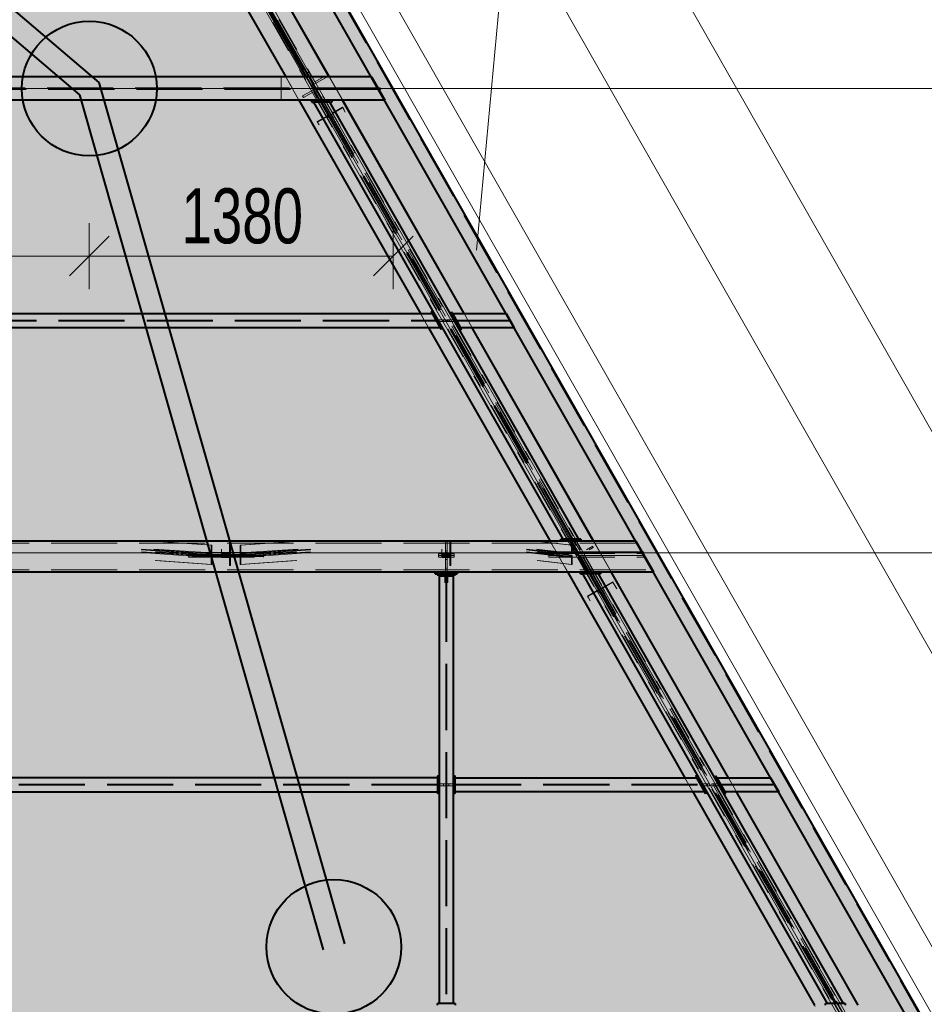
# Model space of a CAD drawing. Header units: metres. Extents: x 212 to 317, y 37 to 97.
# Tile 48 of 52: x 289.5 to 293.61, y 72.48 to 76.95. Entities that reach past the tile are written whole.
import ezdxf

# ---------------------------------------------------------------- set-up
doc = ezdxf.new("R2010")
doc.units = ezdxf.units.M
doc.linetypes.add('__RA_15', pattern=[1.7, 1, -0.3, 0.1, -0.3])
doc.linetypes.add('__RA_2', pattern=[0.4, 0.3, -0.1])
for name, color, linetype, lineweight in [('OSY', 204, '__RA_15', 13), ('Standard', 7, 'Continuous', 40), ('VYZTUZ', 11, 'Continuous', 50)]:
    doc.layers.add(name, color=color, linetype=linetype, lineweight=lineweight)
doc.styles.add('ARIAL', font='ARIAL.TTF')

msp = doc.modelspace()

# ---------------------------------------------------------------- hatches: boundary and pattern name
at = {"layer": 'Standard', "linetype": 'Continuous', "lineweight": 13}
msp.add_hatch(color=7, dxfattribs=at).paths.add_polyline_path([(225.682, 76.6344), (291.2005, 76.6344), (288.7749, 80.8948), (228.1076, 80.8948)])
msp.add_hatch(color=204, dxfattribs=at).paths.add_polyline_path([(291.2005, 76.6344), (294.8432, 70.2363), (288.4412, 70.2363), (288.4412, 76.6344)], flags=16)

# ---------------------------------------------------------------- linework, layer by layer
at = {"layer": 'OSY', "color": 204, "linetype": 'Continuous', "lineweight": 13}
for p, q in [((217.3535, 76.6344), (298.4515, 76.6344)), ((217.3535, 74.5267), (298.4515, 74.5267))]:
    msp.add_line(p, q, dxfattribs=at)
at = {"layer": 'Standard', "color": 204, "linetype": 'Continuous', "lineweight": 13}
for p, q in [((295.0136, 70.3333), (282.7406, 91.8895)), ((282.6102, 91.8153), (294.8832, 70.2591)), ((291.8997, 79.3452), (291.5776, 75.9012))]:
    msp.add_line(p, q, dxfattribs=at)
at = {"layer": 'Standard', "color": 7, "linetype": 'Continuous', "lineweight": 13}
msp.add_line((294.8432, 70.2363), (282.5703, 91.7925), dxfattribs=at)
at = {"layer": 'Standard', "color": 136, "linetype": '__RA_2', "lineweight": 18}
for p, q in [((294.8363, 70.2363), (282.5749, 91.7722)), ((294.4857, 70.2018), (288.6742, 80.4092)), ((288.6768, 80.4107), (294.4857, 70.2078)), ((288.6959, 80.4216), (294.511, 70.2077)), ((288.702, 80.425), (294.5225, 70.2017)), ((294.5225, 70.2077), (288.7045, 80.4265)), ((288.6134, 80.3746), (294.4051, 70.2021)), ((290.9623, 76.4165), (290.7891, 76.7207)), ((294.4794, 70.2391), (290.7891, 76.7207)), ((290.797, 76.7251), (290.7966, 76.7249)), ((290.797, 76.7251), (290.8003, 76.727)), ((290.9701, 76.421), (290.797, 76.7251)), ((290.9701, 76.421), (290.797, 76.7251)), ((290.7996, 76.7266), (290.9727, 76.4224)), ((290.8187, 76.7101), (290.8117, 76.7061)), ((290.8117, 76.7061), (290.8117, 76.707)), ((290.8117, 76.707), (290.8117, 76.7061)), ((290.8117, 76.7061), (290.8415, 76.6542)), ((290.8117, 76.7061), (290.8415, 76.6542)), ((290.8187, 76.7101), (290.8187, 76.711)), ((290.8445, 76.6651), (290.8187, 76.7101)), ((290.8896, 76.6908), (290.8445, 76.6651)), ((290.8896, 76.6908), (290.8896, 76.6915)), ((290.8936, 76.6839), (290.8896, 76.6908)), ((290.6912, 76.6387), (290.6912, 76.6874)), ((290.7122, 76.6874), (290.7726, 76.5814)), ((290.8042, 76.6874), (290.8645, 76.5814)), ((290.8047, 76.6874), (290.865, 76.5814)), ((290.8047, 76.6874), (290.8696, 76.5734)), ((290.8084, 76.6834), (290.8154, 76.6874)), ((290.8292, 76.6474), (290.8084, 76.6834)), ((290.8154, 76.6874), (290.8361, 76.6514)), ((290.8829, 76.5734), (290.818, 76.6874)), ((290.8361, 76.6514), (290.8292, 76.6474)), ((290.8292, 76.6474), (290.8342, 76.6387)), ((290.8411, 76.6427), (290.8361, 76.6514)), ((290.8415, 76.6542), (290.8936, 76.6839)), ((290.8415, 76.6542), (290.8415, 76.6547)), ((290.8415, 76.6542), (290.8415, 76.6547)), ((290.8445, 76.6651), (290.8445, 76.6656)), ((290.8936, 76.6846), (290.8936, 76.6839)), ((290.9703, 76.5814), (290.9099, 76.6874)), ((290.9708, 76.5814), (290.9104, 76.6874)), ((291.102, 76.6874), (291.1013, 76.6874)), ((291.162, 76.5814), (291.1016, 76.6874)), ((291.1297, 76.6387), (291.102, 76.6874)), ((291.1297, 76.6387), (282.4472, 76.6387)), ((291.1346, 76.6301), (282.4472, 76.6301)), ((290.6912, 76.6301), (290.6912, 76.6387)), ((290.6912, 76.5814), (290.6912, 76.6301)), ((290.841, 76.631), (290.7889, 76.6013)), ((290.7889, 76.6014), (290.7889, 76.6013)), ((290.7889, 76.6013), (290.7929, 76.5944)), ((290.7929, 76.5944), (290.838, 76.6201)), ((290.8342, 76.6387), (290.8411, 76.6427)), ((290.838, 76.6201), (290.838, 76.6203)), ((290.838, 76.6201), (290.8552, 76.5903)), ((290.841, 76.631), (290.841, 76.6313)), ((290.8644, 76.5903), (290.841, 76.631)), ((290.8644, 76.5903), (290.841, 76.631)), ((290.841, 76.631), (290.841, 76.631)), ((290.8483, 76.6301), (290.8414, 76.6261)), ((290.8414, 76.6261), (290.8464, 76.6174)), ((290.8464, 76.6174), (290.8533, 76.6214)), ((290.8671, 76.5814), (290.8464, 76.6174)), ((290.8533, 76.6214), (290.8483, 76.6301)), ((290.8533, 76.6214), (290.8741, 76.5854)), ((290.9378, 76.6387), (290.9427, 76.6301)), ((291.1388, 76.6387), (291.1297, 76.6387)), ((291.1346, 76.6301), (291.1437, 76.6301)), ((291.1623, 76.5814), (291.1346, 76.6301)), ((291.1437, 76.6301), (291.1388, 76.6387)), ((290.7929, 76.5944), (290.7929, 76.5945)), ((290.8645, 76.5814), (294.3917, 70.3863)), ((290.865, 76.5814), (290.8696, 76.5734)), ((290.8741, 76.5854), (290.8671, 76.5814)), ((290.8696, 76.5734), (290.9597, 76.415)), ((290.8696, 76.5734), (290.9597, 76.415)), ((292.0041, 74.5876), (290.8734, 76.5734)), ((292.0091, 74.5876), (290.8784, 76.5734)), ((294.4054, 70.3863), (290.8829, 76.5734)), ((291.1617, 76.5814), (291.1623, 76.5814)), ((290.9021, 76.5113), (290.8552, 76.4846)), ((290.8566, 76.4818), (290.9087, 76.5115)), ((290.9007, 76.5143), (290.9021, 76.5113)), ((290.9065, 76.504), (290.9021, 76.5113)), ((290.9087, 76.5115), (290.9058, 76.5174)), ((290.9176, 76.4967), (290.9087, 76.5115)), ((290.9161, 76.5236), (290.9191, 76.5174)), ((290.9191, 76.5174), (290.9712, 76.5471)), ((290.9191, 76.5174), (290.9285, 76.502)), ((290.923, 76.5232), (290.9213, 76.5267)), ((290.9699, 76.5499), (290.923, 76.5232)), ((290.923, 76.5232), (290.9282, 76.5145)), ((290.9712, 76.5471), (290.9699, 76.5499)), ((290.9699, 76.5499), (290.977, 76.538)), ((290.9827, 76.5281), (290.9712, 76.5471)), ((290.8552, 76.4846), (290.8566, 76.4818)), ((290.8577, 76.4805), (290.8552, 76.4846)), ((290.8566, 76.4818), (290.8634, 76.4706)), ((290.9701, 76.421), (290.9597, 76.415)), ((290.9735, 76.4229), (290.9701, 76.421)), ((291.4244, 75.5454), (291.3799, 75.6236)), ((291.3799, 75.6236), (291.3799, 75.6236)), ((288.4812, 75.5828), (291.394, 75.5828)), ((288.4812, 75.5783), (291.3965, 75.5783)), ((291.3242, 75.6125), (291.3606, 75.5485)), ((291.4067, 75.5845), (291.4264, 75.5845)), ((291.4067, 75.5766), (291.4067, 75.5845)), ((291.4264, 75.5766), (291.4067, 75.5766)), ((291.4092, 75.5845), (291.4291, 75.5845)), ((291.4092, 75.5766), (291.4092, 75.5845)), ((291.4291, 75.5766), (291.4092, 75.5766)), ((291.4264, 75.5845), (291.4264, 75.5766)), ((291.4391, 75.5845), (291.4291, 75.5845)), ((291.4291, 75.5845), (291.4291, 75.5766)), ((291.4291, 75.5766), (291.4391, 75.5766)), ((291.4364, 75.5766), (291.4364, 75.5845)), ((291.4391, 75.5766), (291.4391, 75.5845)), ((291.4534, 75.5845), (291.4434, 75.5845)), ((291.4434, 75.5845), (291.4434, 75.5766)), ((291.4434, 75.5766), (291.4534, 75.5766)), ((291.4461, 75.5845), (291.4461, 75.5766)), ((291.4534, 75.5766), (291.4534, 75.5845)), ((291.4534, 75.5845), (291.4732, 75.5845)), ((291.4732, 75.5766), (291.4534, 75.5766)), ((291.4561, 75.5766), (291.4561, 75.5845)), ((291.4561, 75.5845), (291.4758, 75.5845)), ((291.4758, 75.5766), (291.4561, 75.5766)), ((291.4732, 75.5845), (291.4732, 75.5766)), ((291.4758, 75.5845), (291.4758, 75.5766)), ((291.486, 75.5828), (291.7302, 75.5828)), ((291.4885, 75.5783), (291.7327, 75.5783)), ((291.5583, 75.5485), (291.5219, 75.6125)), ((291.5588, 75.5485), (291.5224, 75.6125)), ((291.7133, 75.6125), (291.7133, 75.6125)), ((291.4244, 75.5454), (291.4244, 75.5454)), ((291.5055, 75.5485), (291.5055, 75.5485)), ((291.7497, 75.5485), (291.7497, 75.5485)), ((292.0094, 74.5957), (291.9989, 74.5898)), ((291.9989, 74.5898), (292.1968, 74.2422)), ((291.9989, 74.5898), (292.1968, 74.2422)), ((292.1994, 74.2436), (292.0015, 74.5912)), ((292.2072, 74.2481), (292.0093, 74.5957)), ((292.0094, 74.5957), (292.0127, 74.5976)), ((292.2073, 74.2481), (292.0094, 74.5957)), ((292.0119, 74.5972), (292.2098, 74.2496)), ((282.4472, 74.5706), (292.3068, 74.5706)), ((290.0566, 74.5433), (290.3517, 74.5232)), ((290.1104, 74.5795), (290.3742, 74.5614)), ((290.1142, 74.5433), (290.3742, 74.5256)), ((290.1168, 74.5795), (290.3767, 74.5617)), ((290.3767, 74.5617), (290.3742, 74.5614)), ((290.3742, 74.5614), (290.3742, 74.5256)), ((290.3767, 74.5218), (290.3767, 74.5617)), ((290.4212, 74.5433), (290.4212, 74.521)), ((290.4573, 74.5795), (290.4573, 74.5569)), ((290.4573, 74.5569), (290.4573, 74.521)), ((290.4612, 74.5569), (290.4573, 74.5569)), ((290.4612, 74.5795), (290.4612, 74.5569)), ((290.4612, 74.517), (290.4612, 74.5569)), ((290.5058, 74.5617), (290.7657, 74.5795)), ((290.5058, 74.5617), (290.5058, 74.5218)), ((290.5083, 74.5614), (290.5058, 74.5617)), ((290.5083, 74.5614), (290.7721, 74.5795)), ((290.5083, 74.5256), (290.5083, 74.5614)), ((290.5083, 74.5256), (290.7683, 74.5433)), ((290.5308, 74.5232), (290.8259, 74.5433)), ((291.4212, 74.5433), (291.4212, 74.521)), ((291.4372, 74.5796), (291.4372, 74.5706)), ((291.4372, 74.5706), (291.4453, 74.5706)), ((291.4372, 74.524), (291.4372, 74.5706)), ((291.4453, 74.5706), (291.4453, 74.5796)), ((291.4453, 74.5706), (291.4453, 74.524)), ((291.4573, 74.5795), (291.4573, 74.5569)), ((291.4573, 74.5569), (291.4573, 74.521)), ((291.4612, 74.5569), (291.4573, 74.5569)), ((291.4612, 74.5795), (291.4612, 74.5569)), ((291.4612, 74.517), (291.4612, 74.5569)), ((291.8047, 74.5433), (291.9802, 74.5233)), ((291.8474, 74.5795), (292.009, 74.561)), ((291.8497, 74.5433), (292.009, 74.5252)), ((291.8524, 74.5795), (292.0122, 74.5612)), ((291.9123, 74.5796), (291.992, 74.4396)), ((292.0092, 74.5796), (292.0022, 74.5756)), ((292.0022, 74.5756), (292.0073, 74.5666)), ((292.0051, 74.5756), (292.0022, 74.5756)), ((292.0044, 74.5666), (292.0114, 74.5706)), ((292.0073, 74.5666), (292.0044, 74.5666)), ((292.0294, 74.5227), (292.0044, 74.5666)), ((292.0121, 74.5796), (292.0051, 74.5756)), ((292.0294, 74.5333), (292.0051, 74.5756)), ((292.0073, 74.5666), (292.0143, 74.5706)), ((292.0122, 74.5612), (292.009, 74.561)), ((292.009, 74.561), (292.009, 74.5252)), ((292.0143, 74.5706), (292.0092, 74.5796)), ((292.0162, 74.567), (292.011, 74.564)), ((292.011, 74.5642), (292.011, 74.564)), ((292.011, 74.564), (292.0247, 74.5402)), ((292.0114, 74.5706), (292.0143, 74.5706)), ((292.0114, 74.5706), (292.0364, 74.5266)), ((292.0115, 74.5613), (292.0122, 74.5599)), ((292.0115, 74.5612), (292.0115, 74.5613)), ((292.0122, 74.5599), (292.0115, 74.5612)), ((292.0121, 74.5796), (292.0363, 74.5372)), ((292.0122, 74.5214), (292.0122, 74.5612)), ((292.0143, 74.5706), (292.0143, 74.5706)), ((292.0162, 74.5672), (292.0162, 74.567)), ((292.0316, 74.5402), (292.0162, 74.567)), ((292.0317, 74.524), (292.0255, 74.5457)), ((292.0262, 74.5445), (292.0365, 74.5265)), ((292.0318, 74.5759), (292.0266, 74.5729)), ((292.0266, 74.5732), (292.0266, 74.5729)), ((292.0266, 74.5729), (292.0266, 74.5729)), ((292.0266, 74.5729), (292.0454, 74.5402)), ((292.0266, 74.5729), (292.0454, 74.5402)), ((292.0318, 74.5759), (292.0318, 74.5761)), ((292.0523, 74.5402), (292.0318, 74.5759)), ((292.1055, 74.5558), (292.0779, 74.5402)), ((292.09, 74.5402), (292.1085, 74.5507)), ((292.1055, 74.5558), (292.1055, 74.556)), ((292.1085, 74.5507), (292.1055, 74.5558)), ((292.1085, 74.5507), (292.1085, 74.5507)), ((292.1897, 74.4396), (292.11, 74.5796)), ((292.1902, 74.4396), (292.1105, 74.5796)), ((292.3046, 74.5796), (292.3014, 74.5796)), ((292.3068, 74.5706), (292.3017, 74.5796)), ((292.3097, 74.5706), (292.3046, 74.5796)), ((292.3762, 74.4486), (292.3068, 74.5706)), ((292.3068, 74.5706), (292.3097, 74.5706)), ((290.3517, 74.5192), (290.057, 74.5393)), ((290.0579, 74.5313), (290.3517, 74.5112)), ((290.3517, 74.5072), (290.0583, 74.5273)), ((290.3742, 74.5096), (290.116, 74.5273)), ((290.1211, 74.5393), (290.3767, 74.5218)), ((290.3767, 74.5139), (290.1219, 74.5313)), ((290.2712, 74.514), (290.2712, 74.5272)), ((290.6112, 74.5272), (290.2712, 74.5272)), ((290.2712, 74.5192), (290.6112, 74.5192)), ((290.6112, 74.514), (290.2712, 74.514)), ((290.2712, 74.514), (290.2712, 74.506)), ((290.2712, 74.514), (290.6112, 74.514)), ((290.6112, 74.5098), (290.2712, 74.5098)), ((290.2712, 74.506), (290.6112, 74.506)), ((290.3742, 74.5256), (290.3517, 74.5232)), ((290.3517, 74.5232), (290.3517, 74.5192)), ((290.3517, 74.5192), (290.3767, 74.5218)), ((290.3767, 74.5139), (290.3517, 74.5112)), ((290.3517, 74.5112), (290.3517, 74.5072)), ((290.3517, 74.5072), (290.3742, 74.5096)), ((290.3742, 74.5096), (290.3742, 74.4738)), ((290.3767, 74.474), (290.3767, 74.5139)), ((290.4573, 74.521), (290.4212, 74.521)), ((290.4212, 74.521), (290.4212, 74.517)), ((290.4212, 74.517), (290.4212, 74.509)), ((290.4212, 74.517), (290.4612, 74.517)), ((290.4612, 74.509), (290.4212, 74.509)), ((290.4212, 74.509), (290.4212, 74.5051)), ((290.4212, 74.5051), (290.4573, 74.5051)), ((290.4573, 74.5051), (290.4573, 74.521)), ((290.4573, 74.5051), (290.4573, 74.4692)), ((290.4612, 74.509), (290.4612, 74.517)), ((290.4612, 74.4692), (290.4612, 74.509)), ((290.5058, 74.5218), (290.7614, 74.5393)), ((290.7606, 74.5313), (290.5058, 74.5139)), ((290.5058, 74.5218), (290.5308, 74.5192)), ((290.5058, 74.5139), (290.5058, 74.474)), ((290.5308, 74.5112), (290.5058, 74.5139)), ((290.7665, 74.5273), (290.5083, 74.5096)), ((290.5308, 74.5232), (290.5083, 74.5256)), ((290.5083, 74.4738), (290.5083, 74.5096)), ((290.5083, 74.5096), (290.5308, 74.5072)), ((290.8255, 74.5393), (290.5308, 74.5192)), ((290.5308, 74.5112), (290.8246, 74.5313)), ((290.8242, 74.5273), (290.5308, 74.5072)), ((290.5308, 74.5192), (290.5308, 74.5232)), ((290.5308, 74.5072), (290.5308, 74.5112)), ((290.6112, 74.5272), (290.6112, 74.514)), ((290.6112, 74.514), (290.6112, 74.506)), ((291.4762, 74.5214), (291.4062, 74.5214)), ((291.4062, 74.5141), (291.4062, 74.5214)), ((291.4762, 74.5141), (291.4062, 74.5141)), ((291.4062, 74.5062), (291.4062, 74.5141)), ((291.4062, 74.5134), (291.4762, 74.5134)), ((291.4062, 74.5062), (291.4762, 74.5062)), ((291.4573, 74.521), (291.4212, 74.521)), ((291.4212, 74.521), (291.4212, 74.517)), ((291.4212, 74.517), (291.4212, 74.509)), ((291.4212, 74.517), (291.4612, 74.517)), ((291.4612, 74.509), (291.4212, 74.509)), ((291.4212, 74.509), (291.4212, 74.5051)), ((291.4212, 74.5051), (291.4573, 74.5051)), ((291.4453, 74.5346), (291.4372, 74.5346)), ((291.4372, 74.5281), (291.4453, 74.5281)), ((291.4372, 74.524), (291.4453, 74.524)), ((291.4372, 74.5148), (291.4372, 74.524)), ((291.4372, 74.5238), (291.4453, 74.5238)), ((291.4453, 74.5158), (291.4372, 74.5158)), ((291.4372, 74.5148), (291.4453, 74.5148)), ((291.4372, 74.5069), (291.4372, 74.5148)), ((291.4453, 74.5122), (291.4372, 74.5122)), ((291.4372, 74.496), (291.4372, 74.5069)), ((291.4453, 74.5069), (291.4372, 74.5069)), ((291.4372, 74.5067), (291.4453, 74.5067)), ((291.4453, 74.524), (291.4453, 74.5148)), ((291.4453, 74.5148), (291.4453, 74.5069)), ((291.4453, 74.5069), (291.4453, 74.496)), ((291.4573, 74.5051), (291.4573, 74.521)), ((291.4573, 74.5051), (291.4573, 74.4692)), ((291.4612, 74.509), (291.4612, 74.517)), ((291.4612, 74.4692), (291.4612, 74.509)), ((291.4762, 74.5214), (291.4762, 74.5141)), ((291.4762, 74.5062), (291.4762, 74.5141)), ((291.9802, 74.5193), (291.8049, 74.5393)), ((291.8054, 74.5313), (291.9802, 74.5114)), ((291.9802, 74.5074), (291.8057, 74.5273)), ((292.009, 74.5092), (291.8507, 74.5273)), ((291.8549, 74.5393), (292.0122, 74.5214)), ((292.0122, 74.5134), (291.8554, 74.5313)), ((291.9062, 74.514), (291.9062, 74.5306)), ((292.0589, 74.5306), (291.9062, 74.5306)), ((291.9062, 74.5227), (292.3362, 74.5227)), ((292.3362, 74.514), (291.9062, 74.514)), ((291.9062, 74.514), (291.9062, 74.506)), ((291.9062, 74.506), (292.3362, 74.506)), ((292.009, 74.5252), (291.9802, 74.5233)), ((291.9802, 74.5233), (291.9802, 74.5193)), ((291.9802, 74.5193), (292.0122, 74.5214)), ((292.0122, 74.5134), (291.9802, 74.5114)), ((291.9802, 74.5114), (291.9802, 74.5074)), ((291.9802, 74.5074), (292.009, 74.5092)), ((292.009, 74.5092), (292.009, 74.4734)), ((292.0122, 74.4736), (292.0122, 74.5134)), ((292.0363, 74.5372), (292.0294, 74.5333)), ((292.0294, 74.5333), (292.0344, 74.5238)), ((292.0294, 74.5227), (292.0364, 74.5266)), ((292.0344, 74.5148), (292.0294, 74.5227)), ((292.0365, 74.5265), (292.0317, 74.524)), ((292.0344, 74.5238), (292.0413, 74.5277)), ((292.0344, 74.5238), (292.0344, 74.5148)), ((292.0344, 74.5148), (292.0413, 74.5188)), ((292.0413, 74.5277), (292.0363, 74.5372)), ((292.0364, 74.5266), (292.0413, 74.5188)), ((292.0481, 74.5158), (292.0412, 74.5119)), ((292.0412, 74.5029), (292.0412, 74.5119)), ((292.0412, 74.5119), (292.0462, 74.5041)), ((292.0481, 74.5069), (292.0412, 74.5029)), ((292.0461, 74.4934), (292.0412, 74.5029)), ((292.0413, 74.5188), (292.0413, 74.5277)), ((292.0462, 74.5041), (292.0531, 74.508)), ((292.074, 74.4555), (292.0462, 74.5041)), ((292.0531, 74.508), (292.0481, 74.5158)), ((292.0481, 74.5158), (292.0481, 74.5069)), ((292.0481, 74.5069), (292.0481, 74.5132)), ((292.0481, 74.5069), (292.0531, 74.4973)), ((292.0491, 74.525), (292.0589, 74.5306)), ((292.0504, 74.5227), (292.0491, 74.525)), ((292.1425, 74.5224), (292.0504, 74.5227)), ((292.0504, 74.5227), (292.0504, 74.5227)), ((292.0531, 74.508), (292.081, 74.4595)), ((292.0589, 74.5306), (292.138, 74.5304)), ((292.138, 74.5306), (292.1425, 74.5227)), ((292.138, 74.5304), (292.138, 74.5306)), ((292.3362, 74.5306), (292.138, 74.5306)), ((292.1425, 74.5227), (292.1425, 74.5224)), ((292.3362, 74.5306), (292.3362, 74.514)), ((292.3362, 74.514), (292.3362, 74.506)), ((290.3742, 74.4738), (290.1198, 74.4911)), ((290.3767, 74.474), (290.1262, 74.4911)), ((290.3742, 74.4738), (290.3767, 74.474)), ((290.4573, 74.4692), (290.4612, 74.4692)), ((290.7563, 74.4911), (290.5058, 74.474)), ((290.5058, 74.474), (290.5083, 74.4738)), ((290.7627, 74.4911), (290.5083, 74.4738)), ((291.4372, 74.4486), (291.4372, 74.496)), ((291.4453, 74.496), (291.4372, 74.496)), ((291.4372, 74.4572), (291.4453, 74.4572)), ((291.4453, 74.496), (291.4453, 74.4486)), ((291.4573, 74.4692), (291.4612, 74.4692)), ((292.009, 74.4734), (291.853, 74.4911)), ((292.0122, 74.4736), (291.858, 74.4911)), ((292.009, 74.4734), (292.0122, 74.4736)), ((292.0531, 74.4973), (292.0461, 74.4934)), ((292.0716, 74.4486), (292.0461, 74.4934)), ((292.0508, 74.496), (292.053, 74.4974)), ((292.0751, 74.4505), (292.0508, 74.496)), ((292.053, 74.4974), (292.0531, 74.4973)), ((292.0531, 74.4973), (292.0786, 74.4525)), ((292.074, 74.4555), (292.081, 74.4595)), ((292.0831, 74.4396), (292.074, 74.4555)), ((292.0811, 74.4532), (292.0742, 74.4492)), ((292.0811, 74.4532), (292.0786, 74.4525)), ((292.081, 74.4595), (292.09, 74.4435)), ((292.0866, 74.4435), (292.0811, 74.4532)), ((282.4472, 74.4486), (292.3762, 74.4486)), ((291.4341, 74.4216), (291.4341, 74.3916)), ((291.4372, 74.4486), (291.4372, 74.4396)), ((291.4453, 74.4486), (291.4372, 74.4486)), ((291.4391, 74.4216), (291.4391, 72.4799)), ((291.4434, 74.4216), (291.4434, 72.4799)), ((291.4453, 74.4396), (291.4453, 74.4486)), ((291.4484, 74.3916), (291.4484, 74.4216)), ((292.0786, 74.4525), (292.0716, 74.4486)), ((292.0716, 74.4486), (292.0742, 74.4492)), ((292.0742, 74.4492), (292.0797, 74.4396)), ((292.0799, 74.4397), (292.0771, 74.4486)), ((292.0786, 74.4525), (292.0786, 74.4525)), ((292.0797, 74.4396), (292.0866, 74.4435)), ((292.09, 74.4435), (292.0831, 74.4396)), ((292.0838, 74.4486), (292.0866, 74.4435)), ((292.09, 74.4435), (292.0866, 74.4435)), ((292.0866, 74.4435), (292.0866, 74.4435)), ((293.2041, 72.4799), (292.0929, 74.4316)), ((293.2091, 72.4799), (292.0979, 74.4316)), ((292.3792, 74.4486), (292.3762, 74.4486)), ((292.3814, 74.4396), (292.3763, 74.4486)), ((292.3843, 74.4396), (292.3792, 74.4486)), ((292.3811, 74.4396), (292.3843, 74.4396)), ((291.4341, 74.3916), (291.4391, 74.3916)), ((291.4434, 74.3916), (291.4484, 74.3916)), ((292.1434, 74.3681), (292.1456, 74.363)), ((292.1456, 74.363), (292.1977, 74.3927)), ((292.1499, 74.3682), (292.1485, 74.3711)), ((292.1967, 74.3949), (292.1499, 74.3682)), ((292.1499, 74.3682), (292.1586, 74.3534)), ((292.1977, 74.3927), (292.1967, 74.3949)), ((292.1967, 74.3949), (292.2082, 74.3756)), ((292.2157, 74.3624), (292.1977, 74.3927)), ((292.129, 74.3563), (292.0821, 74.3296)), ((292.0821, 74.3296), (292.0831, 74.3274)), ((292.087, 74.3214), (292.0821, 74.3296)), ((292.0831, 74.3274), (292.1352, 74.3571)), ((292.0831, 74.3274), (292.0945, 74.3083)), ((292.1279, 74.3589), (292.129, 74.3563)), ((292.1366, 74.3436), (292.129, 74.3563)), ((292.1352, 74.3571), (292.133, 74.3619)), ((292.1496, 74.3329), (292.1352, 74.3571)), ((292.1456, 74.363), (292.1606, 74.3378)), ((292.2073, 74.2481), (292.1968, 74.2422)), ((292.2106, 74.25), (292.2073, 74.2481)), ((291.4013, 73.475), (288.4812, 73.475)), ((291.4013, 73.4706), (288.4812, 73.4706)), ((291.4092, 73.4768), (291.4291, 73.4768)), ((291.4391, 73.4768), (291.4291, 73.4768)), ((291.4291, 73.4768), (291.4291, 73.4688)), ((291.4534, 73.4768), (291.4434, 73.4768)), ((291.4534, 73.4688), (291.4534, 73.4768)), ((291.4534, 73.4768), (291.4732, 73.4768)), ((291.4812, 73.475), (292.594, 73.475)), ((291.4812, 73.4706), (292.5965, 73.4706)), ((292.5242, 73.5048), (292.5606, 73.4408)), ((292.577, 73.5048), (292.577, 73.5048)), ((292.577, 73.5048), (292.577, 73.5048)), ((292.6067, 73.4768), (292.6264, 73.4768)), ((292.6067, 73.4688), (292.6067, 73.4768)), ((292.6364, 73.4768), (292.6264, 73.4768)), ((292.6264, 73.4768), (292.6264, 73.4688)), ((292.6364, 73.4688), (292.6364, 73.4768)), ((292.6561, 73.4768), (292.6461, 73.4768)), ((292.6461, 73.4768), (292.6461, 73.4688)), ((292.6561, 73.4688), (292.6561, 73.4768)), ((292.6561, 73.4768), (292.6758, 73.4768)), ((292.6758, 73.4768), (292.6758, 73.4688)), ((292.686, 73.475), (292.9302, 73.475)), ((292.6885, 73.4706), (292.9327, 73.4706)), ((292.7583, 73.4408), (292.7219, 73.5048)), ((292.7588, 73.4408), (292.7224, 73.5048)), ((292.9133, 73.5048), (292.9133, 73.5048)), ((291.4291, 73.4688), (291.4092, 73.4688)), ((291.4291, 73.4688), (291.4391, 73.4688)), ((291.4434, 73.4688), (291.4534, 73.4688)), ((291.4732, 73.4688), (291.4534, 73.4688)), ((292.6264, 73.4688), (292.6067, 73.4688)), ((292.6264, 73.4688), (292.6364, 73.4688)), ((292.6461, 73.4688), (292.6561, 73.4688)), ((292.6758, 73.4688), (292.6561, 73.4688)), ((292.7055, 73.4408), (292.7055, 73.4408)), ((292.9497, 73.4408), (292.9497, 73.4408)), ((293.2094, 72.488), (293.1989, 72.4821)), ((293.4716, 72.0274), (293.2093, 72.488)), ((293.2094, 72.488), (293.2127, 72.4899)), ((293.4716, 72.0274), (293.2094, 72.488)), ((293.2119, 72.4895), (293.4742, 72.0289)), ((293.1989, 72.4821), (293.4612, 72.0215)), ((293.1989, 72.4821), (293.3247, 72.2611)), ((293.4637, 72.023), (293.2015, 72.4835))]:
    msp.add_line(p, q, dxfattribs=at)
at = {"layer": 'Standard', "color": 1, "linetype": 'Continuous', "lineweight": 40}
for p, q in [((294.8432, 70.2363), (282.5802, 91.7752)), ((294.7742, 70.2363), (282.528, 91.7455)), ((286.8467, 79.2225), (289.8648, 76.6627)), ((286.782, 79.1463), (289.7769, 76.6061)), ((289.5703, 78.6931), (290.7122, 76.6874)), ((289.6622, 78.6931), (290.8042, 76.6874)), ((290.818, 76.6874), (289.676, 78.6931)), ((290.9099, 76.6874), (289.768, 78.6931)), ((290.9104, 76.6874), (289.7685, 78.6931)), ((290.7891, 76.7207), (289.7475, 78.5503)), ((290.7966, 76.7249), (290.7865, 76.7192)), ((290.7865, 76.7192), (290.8047, 76.6874)), ((290.7866, 76.7192), (290.8047, 76.6874)), ((291.1013, 76.6874), (282.4472, 76.6874)), ((289.8648, 76.6627), (290.9786, 72.75)), ((291.1013, 76.6874), (291.1617, 76.5814)), ((289.7769, 76.6061), (290.8825, 72.7226)), ((291.1617, 76.5814), (282.4472, 76.5814)), ((290.7726, 76.5814), (291.3242, 75.6125)), ((290.8309, 76.5734), (290.8309, 76.5814)), ((290.8309, 76.5734), (290.8391, 76.5734)), ((290.9127, 76.5734), (290.8391, 76.5734)), ((290.8391, 76.5734), (291.9698, 74.5876)), ((290.9127, 76.5734), (290.9209, 76.5734)), ((292.0434, 74.5876), (290.9127, 76.5734)), ((290.9209, 76.5814), (290.9209, 76.5734)), ((291.5219, 75.6125), (290.9703, 76.5814)), ((291.5224, 75.6125), (290.9708, 76.5814)), ((291.373, 75.6197), (291.3799, 75.6236)), ((291.373, 75.6197), (291.377, 75.6125)), ((291.4581, 75.6157), (291.465, 75.6197)), ((291.4581, 75.6157), (291.5026, 75.5375)), ((291.4691, 75.6125), (291.465, 75.6197)), ((288.4812, 75.6125), (291.377, 75.6125)), ((291.377, 75.6125), (291.4134, 75.5485)), ((291.4691, 75.6125), (291.5055, 75.5485)), ((291.4691, 75.6125), (291.7133, 75.6125)), ((291.4758, 75.5845), (291.4758, 75.5845)), ((291.4758, 75.5845), (291.4758, 75.5845)), ((291.7133, 75.6125), (291.7497, 75.5485)), ((291.4134, 75.5485), (288.4812, 75.5485)), ((291.3606, 75.5485), (291.9123, 74.5796)), ((291.4134, 75.5485), (291.4175, 75.5414)), ((291.4244, 75.5454), (291.4175, 75.5414)), ((291.5095, 75.5414), (291.5026, 75.5375)), ((291.5095, 75.5414), (291.5055, 75.5485)), ((291.7497, 75.5485), (291.5055, 75.5485)), ((292.11, 74.5796), (291.5583, 75.5485)), ((292.1105, 74.5796), (291.5588, 75.5485)), ((291.9616, 74.5796), (291.9616, 74.5876)), ((291.9698, 74.5876), (291.9616, 74.5876)), ((292.0434, 74.5876), (291.9698, 74.5876)), ((292.0516, 74.5876), (292.0434, 74.5876)), ((292.0516, 74.5876), (292.0516, 74.5796)), ((292.3014, 74.5796), (282.4472, 74.5796)), ((292.3014, 74.5796), (292.3811, 74.4396)), ((282.4472, 74.4396), (292.3811, 74.4396)), ((291.3912, 74.4316), (291.3912, 74.4396)), ((291.3912, 74.4316), (291.4912, 74.4316)), ((291.399, 74.4316), (291.399, 74.4266)), ((291.399, 74.4266), (291.4341, 74.4266)), ((291.4092, 74.4216), (291.4092, 72.4799)), ((291.4092, 74.4216), (291.4732, 74.4216)), ((291.4341, 74.4266), (291.4341, 74.4216)), ((291.4391, 74.4216), (291.4391, 74.4316)), ((291.4434, 74.4316), (291.4434, 74.4216)), ((291.4484, 74.4216), (291.4484, 74.4266)), ((291.4484, 74.4266), (291.4834, 74.4266)), ((291.4732, 72.4799), (291.4732, 74.4216)), ((291.4834, 74.4266), (291.4834, 74.4316)), ((291.4912, 74.4396), (291.4912, 74.4316)), ((291.992, 74.4396), (292.5242, 73.5048)), ((292.0504, 74.4316), (292.0504, 74.4396)), ((292.0504, 74.4316), (292.0586, 74.4316)), ((292.1322, 74.4316), (292.0586, 74.4316)), ((292.0586, 74.4316), (293.1698, 72.4799)), ((292.1322, 74.4316), (292.1404, 74.4316)), ((293.2434, 72.4799), (292.1322, 74.4316)), ((292.1404, 74.4396), (292.1404, 74.4316)), ((292.7219, 73.5048), (292.1897, 74.4396)), ((292.7224, 73.5048), (292.1902, 74.4396)), ((292.573, 73.512), (292.5799, 73.5159)), ((291.4013, 73.5048), (288.4812, 73.5048)), ((291.4013, 73.5128), (291.4013, 73.5048)), ((291.4013, 73.5128), (291.4092, 73.5128)), ((291.4013, 73.5048), (291.4013, 73.4408)), ((291.4732, 73.5128), (291.4812, 73.5128)), ((291.4812, 73.5048), (291.4812, 73.5128)), ((291.4812, 73.5048), (292.577, 73.5048)), ((291.4812, 73.4408), (291.4812, 73.5048)), ((292.573, 73.512), (292.577, 73.5048)), ((292.577, 73.5048), (292.6134, 73.4408)), ((292.6581, 73.508), (292.665, 73.512)), ((292.6691, 73.5048), (292.665, 73.512)), ((292.6691, 73.5048), (292.7055, 73.4408)), ((292.6691, 73.5048), (292.9133, 73.5048)), ((292.9133, 73.5048), (292.9497, 73.4408)), ((288.4812, 73.4408), (291.4013, 73.4408)), ((291.4013, 73.4408), (291.4013, 73.4328)), ((291.4092, 73.4328), (291.4013, 73.4328)), ((291.4812, 73.4328), (291.4732, 73.4328)), ((291.4812, 73.4328), (291.4812, 73.4408)), ((292.6134, 73.4408), (291.4812, 73.4408)), ((292.5606, 73.4408), (293.1123, 72.4719)), ((292.6134, 73.4408), (292.6175, 73.4337)), ((292.6244, 73.4377), (292.6175, 73.4337)), ((292.7095, 73.4337), (292.7026, 73.4298)), ((292.7095, 73.4337), (292.7055, 73.4408)), ((292.9497, 73.4408), (292.7055, 73.4408)), ((293.31, 72.4719), (292.7583, 73.4408)), ((293.3105, 72.4719), (292.7588, 73.4408)), ((291.4013, 72.4719), (291.4013, 72.4799)), ((291.4092, 72.4799), (291.4013, 72.4799)), ((291.4732, 72.4799), (291.4092, 72.4799)), ((291.4812, 72.4799), (291.4732, 72.4799)), ((291.4812, 72.4799), (291.4812, 72.4719)), ((293.1616, 72.4719), (293.1616, 72.4799)), ((293.1698, 72.4799), (293.1616, 72.4799)), ((293.2434, 72.4799), (293.1698, 72.4799)), ((293.2516, 72.4799), (293.2434, 72.4799)), ((293.2516, 72.4799), (293.2516, 72.4719))]:
    msp.add_line(p, q, dxfattribs=at)
for centre in [(289.8209, 76.6344), (290.9306, 72.7363)]:
    msp.add_circle(centre, 0.3059, dxfattribs=at)
at = {"layer": 'VYZTUZ', "color": 171, "linetype": 'Continuous', "lineweight": 18}
for p, q in [((283.7452, 92.468), (296.0181, 70.9117)), ((291.9268, 77.0872), (295.5864, 70.6594)), ((289.8209, 75.8737), (289.8209, 76.0237)), ((291.2005, 75.8737), (291.2005, 76.0237)), ((289.7309, 75.7837), (289.9109, 75.9637)), ((291.1105, 75.7837), (291.2905, 75.9637)), ((288.4412, 75.8737), (289.8209, 75.8737)), ((289.8209, 75.8737), (289.8209, 75.7237)), ((289.8209, 75.8737), (291.2005, 75.8737)), ((291.2005, 75.8737), (291.2005, 75.7237))]:
    msp.add_line(p, q, dxfattribs=at)

# ---------------------------------------------------------------- texts
at = {"layer": 'VYZTUZ', "color": 171, "linetype": 'Continuous', "lineweight": 18, "insert": (290.2392, 75.9281), "char_height": 0.25, "width": 0.089286, "attachment_point": 7, "style": 'ARIAL'}
msp.add_mtext('\\W0.71;1380', dxfattribs=at)

doc.saveas('drawing.dxf')
